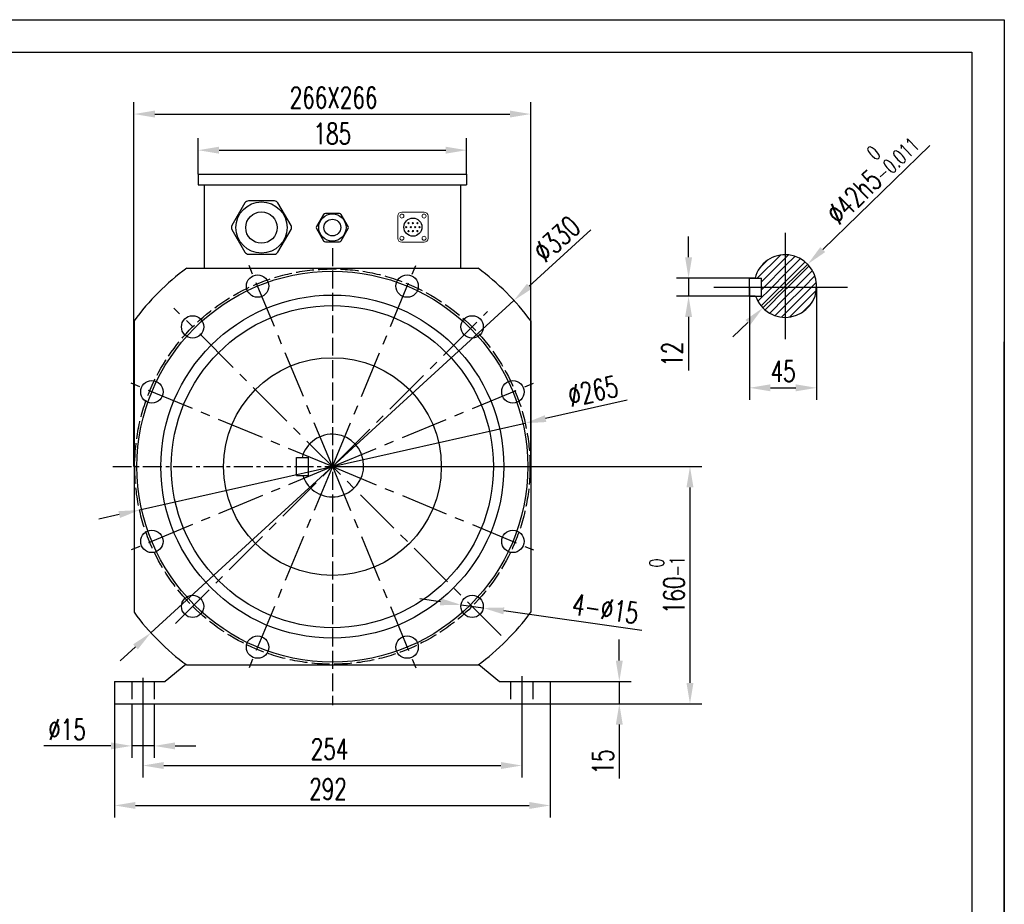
# Model space of a CAD drawing. Header units: inches. Extents: x 1434 to 8431, y -17820 to -4411.
# Tile 13 of 13: x 4678 to 5338, y -17118 to -16525. Entities that reach past the tile are written whole.
import ezdxf

# ---------------------------------------------------------------- set-up
doc = ezdxf.new("R2010")
doc.units = ezdxf.units.IN
doc.header["$MEASUREMENT"] = 0
for name, pattern in [('ACAD_ISO02W100', [15, 12, -3]), ('CENTER', [50.8, 31.75, -6.35, 6.35, -6.35]), ('CENTERX2', [20.32, 12.7, -2.54, 2.54, -2.54])]:
    doc.linetypes.add(name, pattern=pattern)
doc.layers.add('1', color=1, linetype='Continuous')
doc.layers.add('实线', color=7, linetype='Continuous', lineweight=30)
doc.styles.add('wldj', font='txt.shx', dxfattribs={"width": 0.7, "bigfont": 'INTECAD.SHX'})
doc.dimstyles.new('半径标注', dxfattribs={"dimscale": 4, "dimtxt": 3.5, "dimasz": 3.5, "dimexe": 2, "dimexo": 0, "dimgap": 1, "dimtad": 1, "dimdec": 3, "dimdsep": 46, "dimtxsty": 'wldj', "dimcen": 0.09, "dimclrd": 1, "dimclre": 1, "dimclrt": 3, "dimazin": 2, "dimtfac": 0.7, "dimtdec": 3, "dimtmove": 0, "dimatfit": 3, "dimfxl": 1, "dimtzin": 0, "dimarcsym": 0})
pattern_1 = [(45, (3468.1492, 684.1164), (-2.6516504, 2.6516504), [])]

# ---------------------------------------------------------------- blocks, each defined once
blk = doc.blocks.new('*D66')
at = {"color": 1, "lineweight": -2}
for p, q in [((5288.32, -16608.95), (5216.61, -16678.74)), ((5176.48, -16717.8), (5206.58, -16688.5)), ((5166.44, -16727.56), (5156.41, -16737.33))]:
    blk.add_line(p, q, dxfattribs=at)
at = {"color": 1}
for points in [[(5214.98, -16677.07), (5218.24, -16680.41), (5206.58, -16688.5)], [(5168.07, -16729.23), (5164.82, -16725.89), (5176.48, -16717.8)]]:
    blk.add_solid(points, dxfattribs=at)
at = {"layer": 'Defpoints', "color": 0}
for p in [(5206.58, -16688.5), (5176.48, -16717.8)]:
    blk.add_point(p, dxfattribs=at)
at = {"color": 3, "insert": (5246.56, -16627.74), "char_height": 14, "attachment_point": 5, "rotation": 44.22222, "style": 'wldj'}
blk.add_mtext('%%c42h5{\\H10;\\S 0^ -0.011;}', dxfattribs=at)
blk = doc.blocks.new('*D67')
at = {"color": 1, "lineweight": -2}
for p, q in [((5126.66, -16683.88), (5126.66, -16669.88)), ((5171.2, -16697.88), (5118.66, -16697.88)), ((5126.66, -16697.88), (5126.66, -16709.88)), ((5171.2, -16709.88), (5118.66, -16709.88)), ((5126.66, -16723.88), (5126.66, -16759.88))]:
    blk.add_line(p, q, dxfattribs=at)
at = {"color": 1}
for points in [[(5124.33, -16683.88), (5128.99, -16683.88), (5126.66, -16697.88)], [(5128.99, -16723.88), (5124.33, -16723.88), (5126.66, -16709.88)]]:
    blk.add_solid(points, dxfattribs=at)
at = {"layer": 'Defpoints', "color": 0}
for p in [(5171.2, -16697.88), (5126.66, -16709.88), (5171.2, -16709.88)]:
    blk.add_point(p, dxfattribs=at)
at = {"color": 3, "insert": (5115.66, -16748.88), "char_height": 14, "attachment_point": 5, "rotation": 90, "style": 'wldj'}
blk.add_mtext('12', dxfattribs=at)
blk = doc.blocks.new('*D68')
at = {"color": 1, "lineweight": -2}
for p, q in [((5167.51, -16703.88), (5167.51, -16779.4)), ((5212.51, -16703.88), (5212.51, -16779.4)), ((5181.51, -16771.4), (5198.51, -16771.4))]:
    blk.add_line(p, q, dxfattribs=at)
at = {"color": 1}
for points in [[(5181.51, -16769.07), (5181.51, -16773.74), (5167.51, -16771.4)], [(5198.51, -16773.74), (5198.51, -16769.07), (5212.51, -16771.4)]]:
    blk.add_solid(points, dxfattribs=at)
at = {"layer": 'Defpoints', "color": 0}
for p in [(5167.51, -16703.88), (5212.51, -16703.88), (5212.51, -16771.4)]:
    blk.add_point(p, dxfattribs=at)
at = {"color": 3, "insert": (5190.01, -16760.4), "char_height": 14, "attachment_point": 5, "style": 'wldj'}
blk.add_mtext('45', dxfattribs=at)
blk = doc.blocks.new('*D70')
at = {"color": 1, "lineweight": -2}
for p, q in [((4797.82, -16628.22), (4797.82, -16604.09)), ((4977.82, -16628.22), (4977.82, -16604.09)), ((4811.82, -16612.09), (4963.82, -16612.09))]:
    blk.add_line(p, q, dxfattribs=at)
at = {"color": 1}
for points in [[(4811.82, -16609.76), (4811.82, -16614.43), (4797.82, -16612.09)], [(4963.82, -16614.43), (4963.82, -16609.76), (4977.82, -16612.09)]]:
    blk.add_solid(points, dxfattribs=at)
at = {"layer": 'Defpoints', "color": 0}
for p in [(4977.82, -16612.09), (4797.82, -16628.22), (4977.82, -16628.22)]:
    blk.add_point(p, dxfattribs=at)
at = {"color": 3, "insert": (4887.82, -16601.09), "char_height": 14, "attachment_point": 5, "style": 'wldj'}
blk.add_mtext('185', dxfattribs=at)
blk = doc.blocks.new('*D54')
at = {"color": 1, "lineweight": -2}
for p, q in [((4754.82, -16824.22), (4754.82, -16579.88)), ((5020.82, -16824.22), (5020.82, -16579.88)), ((4768.82, -16587.88), (5006.82, -16587.88))]:
    blk.add_line(p, q, dxfattribs=at)
at = {"color": 1}
for points in [[(4768.82, -16585.55), (4768.82, -16590.21), (4754.82, -16587.88)], [(5006.82, -16590.21), (5006.82, -16585.55), (5020.82, -16587.88)]]:
    blk.add_solid(points, dxfattribs=at)
at = {"layer": 'Defpoints', "color": 0}
for p in [(5020.82, -16587.88), (4754.82, -16824.22), (5020.82, -16824.22)]:
    blk.add_point(p, dxfattribs=at)
at = {"color": 3, "insert": (4888.62, -16576.88), "char_height": 14, "attachment_point": 5, "style": 'wldj'}
blk.add_mtext('266X266', dxfattribs=at)
blk = doc.blocks.new('*D71')
at = {"color": 1, "lineweight": -2}
for p, q in [((4960.23, -16914.87), (4946.37, -16912.88)), ((4974.09, -16916.85), (4988.94, -16918.98)), ((5095.21, -16934.2), (5002.8, -16920.96))]:
    blk.add_line(p, q, dxfattribs=at)
at = {"color": 1}
for points in [[(4959.9, -16917.18), (4960.56, -16912.56), (4974.09, -16916.85)], [(5003.13, -16918.66), (5002.47, -16923.27), (4988.94, -16918.98)]]:
    blk.add_solid(points, dxfattribs=at)
at = {"layer": 'Defpoints', "color": 0}
for p in [(4974.09, -16916.85), (4988.94, -16918.98)]:
    blk.add_point(p, dxfattribs=at)
at = {"color": 3, "insert": (5070.86, -16919.6), "char_height": 14, "attachment_point": 5, "rotation": 351.84913, "style": 'wldj'}
blk.add_mtext('4-%%C15', dxfattribs=at)
blk = doc.blocks.new('*D72')
at = {"color": 1, "lineweight": -2}
for p, q in [((4741.82, -16975.72), (4741.82, -17059.39)), ((5033.82, -16975.72), (5033.82, -17059.39)), ((4755.82, -17051.39), (5019.82, -17051.39))]:
    blk.add_line(p, q, dxfattribs=at)
at = {"color": 1}
for points in [[(4755.82, -17049.06), (4755.82, -17053.72), (4741.82, -17051.39)], [(5019.82, -17053.72), (5019.82, -17049.06), (5033.82, -17051.39)]]:
    blk.add_solid(points, dxfattribs=at)
at = {"layer": 'Defpoints', "color": 0}
for p in [(4741.82, -16975.72), (5033.82, -16975.72), (5033.82, -17051.39)]:
    blk.add_point(p, dxfattribs=at)
at = {"color": 3, "insert": (4884.92, -17040.39), "char_height": 14, "attachment_point": 5, "style": 'wldj'}
blk.add_mtext('292', dxfattribs=at)
blk = doc.blocks.new('*D73')
at = {"color": 1, "lineweight": -2}
for p, q in [((4760.82, -16983.22), (4760.82, -17032.62)), ((5014.82, -16983.22), (5014.82, -17032.62)), ((4774.82, -17024.62), (5000.82, -17024.62))]:
    blk.add_line(p, q, dxfattribs=at)
at = {"color": 1}
for points in [[(4774.82, -17022.29), (4774.82, -17026.95), (4760.82, -17024.62)], [(5000.82, -17026.95), (5000.82, -17022.29), (5014.82, -17024.62)]]:
    blk.add_solid(points, dxfattribs=at)
at = {"layer": 'Defpoints', "color": 0}
for p in [(4760.82, -16983.22), (5014.82, -16983.22), (5014.82, -17024.62)]:
    blk.add_point(p, dxfattribs=at)
at = {"color": 3, "insert": (4885.93, -17013.62), "char_height": 14, "attachment_point": 5, "style": 'wldj'}
blk.add_mtext('254', dxfattribs=at)
blk = doc.blocks.new('*D74')
at = {"color": 1, "lineweight": -2}
for p, q in [((4753.32, -16983.22), (4753.32, -17019.46)), ((4768.32, -16983.22), (4768.32, -17019.46)), ((4739.32, -17011.46), (4694.46, -17011.46)), ((4768.32, -17011.46), (4753.32, -17011.46)), ((4782.32, -17011.46), (4796.32, -17011.46))]:
    blk.add_line(p, q, dxfattribs=at)
at = {"color": 1}
for points in [[(4739.32, -17013.79), (4739.32, -17009.13), (4753.32, -17011.46)], [(4782.32, -17009.13), (4782.32, -17013.79), (4768.32, -17011.46)]]:
    blk.add_solid(points, dxfattribs=at)
at = {"layer": 'Defpoints', "color": 0}
for p in [(4753.32, -16983.22), (4768.32, -16983.22), (4753.32, -17011.46)]:
    blk.add_point(p, dxfattribs=at)
at = {"color": 3, "insert": (4709.89, -17000.46), "char_height": 14, "attachment_point": 5, "style": 'wldj'}
blk.add_mtext('%%C15', dxfattribs=at)
blk = doc.blocks.new('*D55')
at = {"color": 1, "lineweight": -2}
for p, q in [((4887.82, -16824.22), (5135.59, -16824.22)), ((5127.59, -16838.22), (5127.59, -16969.22)), ((5030.27, -16983.22), (5135.59, -16983.22))]:
    blk.add_line(p, q, dxfattribs=at)
at = {"color": 1}
for points in [[(5129.93, -16838.22), (5125.26, -16838.22), (5127.59, -16824.22)], [(5125.26, -16969.22), (5129.93, -16969.22), (5127.59, -16983.22)]]:
    blk.add_solid(points, dxfattribs=at)
at = {"layer": 'Defpoints', "color": 0}
for p in [(4887.82, -16824.22), (5030.27, -16983.22), (5127.59, -16983.22)]:
    blk.add_point(p, dxfattribs=at)
at = {"color": 3, "insert": (5112.16, -16903.72), "char_height": 14, "attachment_point": 5, "rotation": 90, "style": 'wldj'}
blk.add_mtext('160{\\H0.7x;\\S 0^ -1;}', dxfattribs=at)
blk = doc.blocks.new('*D75')
at = {"color": 1, "lineweight": -2}
for p, q in [((5085.45, -16779.76), (5030.75, -16792.07)), ((4758.56, -16853.31), (5017.09, -16795.14)), ((4744.9, -16856.38), (4731.24, -16859.46))]:
    blk.add_line(p, q, dxfattribs=at)
at = {"color": 1}
for points in [[(5030.24, -16789.79), (5031.26, -16794.34), (5017.09, -16795.14)], [(4745.41, -16858.66), (4744.38, -16854.11), (4758.56, -16853.31)]]:
    blk.add_solid(points, dxfattribs=at)
at = {"layer": 'Defpoints', "color": 0}
for p in [(5017.09, -16795.14), (4758.56, -16853.31)]:
    blk.add_point(p, dxfattribs=at)
at = {"color": 3, "insert": (5062.52, -16773.65), "char_height": 14, "attachment_point": 5, "rotation": 12.6799, "style": 'wldj'}
blk.add_mtext('%%c265', dxfattribs=at)
blk = doc.blocks.new('*D76')
at = {"color": 1, "lineweight": -2}
for p, q in [((5061.21, -16665.5), (5019.86, -16703.36)), ((4766.12, -16935.63), (5009.53, -16712.81)), ((4755.79, -16945.09), (4745.46, -16954.54))]:
    blk.add_line(p, q, dxfattribs=at)
at = {"color": 1}
for points in [[(5018.28, -16701.64), (5021.43, -16705.08), (5009.53, -16712.81)], [(4757.36, -16946.81), (4754.21, -16943.37), (4766.12, -16935.63)]]:
    blk.add_solid(points, dxfattribs=at)
at = {"layer": 'Defpoints', "color": 0}
for p in [(5009.53, -16712.81), (4766.12, -16935.63)]:
    blk.add_point(p, dxfattribs=at)
at = {"color": 3, "insert": (5038.27, -16671.59), "char_height": 14, "attachment_point": 5, "rotation": 42.47063, "style": 'wldj'}
blk.add_mtext('%%c330', dxfattribs=at)
blk = doc.blocks.new('*D77')
at = {"color": 1, "lineweight": -2}
for p, q in [((5080.21, -16954.22), (5080.21, -16940.22)), ((5029.61, -16968.22), (5088.21, -16968.22)), ((5080.21, -16968.22), (5080.21, -16983.22)), ((5029.61, -16983.22), (5088.21, -16983.22)), ((5080.21, -16997.22), (5080.21, -17033.22))]:
    blk.add_line(p, q, dxfattribs=at)
at = {"color": 1}
for points in [[(5077.87, -16954.22), (5082.54, -16954.22), (5080.21, -16968.22)], [(5082.54, -16997.22), (5077.87, -16997.22), (5080.21, -16983.22)]]:
    blk.add_solid(points, dxfattribs=at)
at = {"layer": 'Defpoints', "color": 0}
for p in [(5029.61, -16968.22), (5029.61, -16983.22), (5080.21, -16983.22)]:
    blk.add_point(p, dxfattribs=at)
at = {"color": 3, "insert": (5069.21, -17022.22), "char_height": 14, "attachment_point": 5, "rotation": 90, "style": 'wldj'}
blk.add_mtext('15', dxfattribs=at)

msp = doc.modelspace()

# ---------------------------------------------------------------- hatches: boundary and pattern name
h = msp.add_hatch()
h.set_pattern_fill('ANSI31', color=256, scale=30, style=0)
h.set_pattern_definition(pattern_1)
h.paths.add_polyline_path([(5191.527, -16682.1511, 0.34167732), (5171.1999, -16697.8777), (5175.5144, -16697.8777), (5175.5144, -16703.8777), (5191.527, -16703.8777)])
h = msp.add_hatch()
h.set_pattern_fill('ANSI31', color=256, scale=30, style=0)
h.set_pattern_definition(pattern_1)
h.paths.add_polyline_path([(5191.527, -16682.1511), (5191.527, -16703.8777), (5212.5144, -16703.8777, 0.42438638)])
h = msp.add_hatch()
h.set_pattern_fill('ANSI31', color=256, scale=30, style=0)
h.set_pattern_definition(pattern_1)
h.paths.add_polyline_path([(5191.527, -16703.8777), (5175.5144, -16703.8777), (5175.5144, -16709.8777), (5171.6335, -16709.8777, 0.32163326), (5191.527, -16724.1511)])
h = msp.add_hatch()
h.set_pattern_fill('ANSI31', color=256, scale=30, style=0)
h.set_pattern_definition(pattern_1)
h.paths.add_polyline_path([(5212.5144, -16703.8777), (5191.527, -16703.8777), (5191.527, -16724.1511, 0.4041134)])

# ---------------------------------------------------------------- linework, layer by layer
for p, q in [((3505.9663, -16524.6125), (5338.3532, -16524.6125)), ((5338.3532, -16524.6125), (5338.3532, -17820.3718)), ((4797.8239, -16628.2248), (4797.8239, -16635.2248)), ((4797.8239, -16628.2248), (4977.8239, -16628.2248)), ((4977.8239, -16628.2248), (4977.8239, -16635.2248)), ((4797.8239, -16635.2248), (4977.8239, -16635.2248)), ((4801.8239, -16635.2248), (4801.8239, -16691.2248)), ((4973.8239, -16635.2248), (4973.8239, -16691.2248)), ((5191.527, -16667.5655), (5191.527, -16738.7367)), ((4790.1714, -16691.2248), (4985.4763, -16691.2248)), ((5167.5144, -16697.8777), (5175.5144, -16697.8777)), ((5167.5144, -16709.8777), (5167.5144, -16697.8777)), ((5175.5144, -16709.8777), (5175.5144, -16697.8777)), ((5143.683, -16703.8777), (5233.2786, -16703.8777)), ((5167.5144, -16709.8777), (5175.5144, -16709.8777)), ((4754.8239, -16726.5724), (4754.8239, -16921.8773)), ((5020.8239, -16726.5724), (5020.8239, -16921.8773)), ((5338.3532, -17820.3718), (5338.3532, -16740.5724)), ((4863.8113, -16818.2248), (4871.8113, -16818.2248)), ((4863.8113, -16830.2248), (4863.8113, -16818.2248)), ((4871.8113, -16830.2248), (4871.8113, -16818.2248)), ((4863.8113, -16830.2248), (4871.8113, -16830.2248)), ((4789.6131, -16956.8131), (4775.8239, -16968.2248)), ((4790.1714, -16957.2248), (4985.4763, -16957.2248)), ((4986.0347, -16956.8131), (4999.8239, -16968.2248)), ((4760.8239, -16965.827), (4760.8239, -16985.7947)), ((5014.8239, -16964.7825), (5014.8239, -16986.8955)), ((4741.8239, -16968.2248), (4741.8239, -16983.2248)), ((4741.8239, -16968.2248), (4775.8239, -16968.2248)), ((4999.8239, -16968.2248), (5033.8239, -16968.2248)), ((5033.8239, -16968.2248), (5033.8239, -16983.2248)), ((4741.8239, -16983.2248), (5033.8239, -16983.2248))]:
    msp.add_line(p, q)
at = {"color": 7, "linetype": 'Continuous', "lineweight": 15}
for p, q in [((4934.3229, -16653.5844), (4949.3565, -16653.5844)), ((4931.7309, -16671.21), (4931.7309, -16656.1764)), ((4951.9485, -16671.21), (4951.9485, -16656.1764)), ((4934.3229, -16673.802), (4949.3565, -16673.802))]:
    msp.add_line(p, q, dxfattribs=at)
at = {"color": 1, "linetype": 'ACAD_ISO02W100'}
for p, q in [((4887.8239, -16677.8224), (4887.8239, -16984.2248)), ((4753.3239, -16968.2248), (4753.3239, -16983.2248)), ((4768.3239, -16968.2248), (4768.3239, -16983.2248)), ((5007.3239, -16968.2248), (5007.3239, -16983.2248)), ((5022.3239, -16968.2248), (5022.3239, -16983.2248))]:
    msp.add_line(p, q, dxfattribs=at)
at = {"color": 1, "linetype": 'CENTER'}
for p, q in [((4887.8239, -16824.2248), (4829.8297, -16684.2145)), ((4887.8239, -16824.2248), (4945.8181, -16684.2145)), ((5000.961, -16937.3619), (4781.6003, -16718.0012)), ((4782.6883, -16929.3604), (4991.7367, -16720.312)), ((4887.8239, -16824.2248), (4747.8135, -16766.2306)), ((4887.8239, -16824.2248), (5027.8343, -16766.2306)), ((4887.8239, -16824.2248), (4747.8135, -16882.219)), ((4887.8239, -16824.2248), (4829.8297, -16964.2352)), ((4887.8239, -16824.2248), (4945.8181, -16964.2352)), ((4887.8239, -16824.2248), (5027.8343, -16882.219))]:
    msp.add_line(p, q, dxfattribs=at)
at = {"color": 1, "linetype": 'CENTERX2'}
msp.add_line((4740.5347, -16824.2248), (5034.2378, -16824.2248), dxfattribs=at)
at = {"color": 7, "linetype": 'Continuous', "lineweight": 15}
for centre in [(4934.4093, -16656.2628), (4949.2701, -16656.2628), (4934.4093, -16671.1236), (4949.2701, -16671.1236)]:
    msp.add_circle(centre, 1.3392, dxfattribs=at)
for centre, radius in [((4941.8397, -16663.6932), 6.0569), ((4887.8239, -16824.2248), 131), ((4837.6924, -16703.1966), 7.5), ((4937.9554, -16703.1966), 7.5), ((4887.8239, -16824.2248), 115), ((4887.8239, -16824.2248), 108), ((4794.1322, -16730.5332), 7.5), ((4981.5155, -16730.5332), 7.5), ((4887.8239, -16824.2248), 73), ((4766.7957, -16774.0933), 7.5), ((5008.8521, -16774.0933), 7.5), ((4766.7957, -16874.3564), 7.5), ((5008.8521, -16874.3564), 7.5), ((4794.1322, -16917.9165), 7.5), ((4981.5155, -16917.9165), 7.5), ((4837.6924, -16945.2531), 7.5), ((4937.9554, -16945.2531), 7.5)]:
    msp.add_circle(centre, radius)
at = {"color": 1, "linetype": 'ACAD_ISO02W100'}
msp.add_circle((4887.8239, -16824.2248), 132.5, dxfattribs=at)
at = {"color": 7, "linetype": 'Continuous', "lineweight": 15}
for centre, radius, start, end in [((4934.3229, -16656.1764), 2.592, 90, 180), ((4949.3565, -16656.1764), 2.592, 0, 90), ((4938.8745, -16661.0368), 0.4324, 0, 180), ((4938.8745, -16661.0368), 0.4324, 180, 0), ((4941.8397, -16661.0368), 0.4324, 0, 180), ((4941.8397, -16661.0368), 0.4324, 180, 0), ((4944.805, -16661.0368), 0.4324, 0, 180), ((4944.805, -16661.0368), 0.4324, 180, 0), ((4937.3919, -16663.6932), 0.4324, 0, 180), ((4937.3919, -16663.6932), 0.4324, 180, 0), ((4938.8745, -16666.3496), 0.4324, 0, 180), ((4938.8745, -16666.3496), 0.4324, 180, 0), ((4940.3571, -16663.6932), 0.4324, 0, 180), ((4940.3571, -16663.6932), 0.4324, 180, 0), ((4941.8397, -16666.3496), 0.4324, 0, 180), ((4941.8397, -16666.3496), 0.4324, 180, 0), ((4943.3224, -16663.6932), 0.4324, 0, 180), ((4943.3224, -16663.6932), 0.4324, 180, 0), ((4944.805, -16666.3496), 0.4324, 0, 180), ((4944.805, -16666.3496), 0.4324, 180, 0), ((4946.2876, -16663.6932), 0.4324, 0, 180), ((4946.2876, -16663.6932), 0.4324, 180, 0), ((4934.3229, -16671.21), 2.592, 180, 270), ((4949.3565, -16671.21), 2.592, 270, 0)]:
    msp.add_arc(centre, radius, start, end, dxfattribs=at)
for centre, radius, start, end in [((5191.527, -16703.1511), 21, 198.6819288, 165.4565366), ((4887.8239, -16824.2248), 165, 126.2871916, 143.7128084), ((4887.8239, -16824.2248), 165, 36.2871916, 53.7128084), ((4887.8239, -16823.4982), 21, 198.6819288, 165.4565366), ((4887.8239, -16824.2248), 165, 216.2871916, 233.7128084), ((4887.8239, -16824.2248), 165, 306.2871916, 323.7128084)]:
    msp.add_arc(centre, radius, start, end)
at = {"layer": '1'}
for p, q in [((3615.037, -16546.4267), (5316.5391, -16546.4267)), ((5316.5391, -16546.4267), (5316.5391, -17798.5577))]:
    msp.add_line(p, q, dxfattribs=at)
at = {"layer": '实线', "color": 0}
for p, q in [((4829.2463, -16647.4697), (4820.4821, -16662.6497)), ((4849.0609, -16646.1497), (4831.5326, -16646.1497)), ((4860.1114, -16662.6497), (4851.3472, -16647.4697)), ((4881.9303, -16655.1697), (4877.2561, -16663.2657)), ((4892.4981, -16654.4657), (4883.1497, -16654.4657)), ((4898.3917, -16663.2657), (4893.7175, -16655.1697)), ((4820.4821, -16665.2897), (4829.2463, -16680.4697)), ((4851.3472, -16680.4697), (4860.1114, -16665.2897)), ((4877.2561, -16664.6737), (4881.9303, -16672.7697)), ((4893.7175, -16672.7697), (4898.3917, -16664.6737)), ((4883.1497, -16673.4737), (4892.4981, -16673.4737)), ((4831.5326, -16681.7897), (4849.0609, -16681.7897))]:
    msp.add_line(p, q, dxfattribs=at)
for centre, radius in [((4840.2967, -16663.9697), 17.16), ((4840.2967, -16663.9697), 10.56), ((4887.8239, -16663.9697), 9.152), ((4887.8239, -16663.9697), 5.632)]:
    msp.add_circle(centre, radius, dxfattribs=at)
for centre, radius, start, end in [((4831.5326, -16648.7897), 2.64, 90, 150), ((4849.0609, -16648.7897), 2.64, 30, 90), ((4883.1497, -16655.8737), 1.408, 90, 150), ((4892.4981, -16655.8737), 1.408, 30, 90), ((4822.7684, -16663.9697), 2.64, 150, 210), ((4857.8251, -16663.9697), 2.64, 330, 30), ((4878.4754, -16663.9697), 1.408, 150, 210), ((4897.1723, -16663.9697), 1.408, 330, 30), ((4883.1497, -16672.0657), 1.408, 210, 270), ((4892.4981, -16672.0657), 1.408, 270, 330), ((4831.5326, -16679.1497), 2.64, 210, 270), ((4849.0609, -16679.1497), 2.64, 270, 330)]:
    msp.add_arc(centre, radius, start, end, dxfattribs=at)

# ---------------------------------------------------------------- dimensions: what is measured, and where the dimension line sits
dim = msp.add_linear_dim(base=(5020.8239, -16587.8795), p1=(4754.8239, -16824.2248), p2=(5020.8239, -16824.2248), text='266X266', dimstyle='半径标注')
dim.commit()
dim.dimension.update_dxf_attribs({"geometry": '*D54', "text_midpoint": (4888.6166, -16587.8795), "dimtype": 160})
dim = msp.add_diameter_dim_2p(p1=(5176.4776, -16717.7974), p2=(5206.5765, -16688.5048), text='%%c42h5{\\H10;\\S 0^ -0.011;}', dimstyle='半径标注')
dim.commit()
dim.dimension.update_dxf_attribs({"geometry": '*D66', "text_midpoint": (5246.5552, -16627.7357)})
for base, p1, p2, text, picture, middle in [((4977.8239, -16612.0936), (4797.8239, -16628.2248), (4977.8239, -16628.2248), '185', '*D70', (4887.8239, -16601.0936)), ((4753.3239, -17011.459), (4768.3239, -16983.2248), (4753.3239, -16983.2248), '%%C15', '*D74', (4709.8905, -17000.459))]:
    dim = msp.add_linear_dim(base=base, p1=p1, p2=p2, text=text, dimstyle='半径标注')
    dim.commit()
    dim.dimension.update_dxf_attribs({"geometry": picture, "text_midpoint": middle})
for p1, p2, picture, middle in [((4766.116, -16935.6348), (5009.5318, -16712.8148), '*D76', (5038.2726, -16671.5931)), ((4758.5553, -16853.3091), (5017.0924, -16795.1406), '*D75', (5062.5154, -16773.6458))]:
    dim = msp.add_diameter_dim_2p(p1=p1, p2=p2, dimstyle='半径标注')
    dim.commit()
    dim.dimension.update_dxf_attribs({"geometry": picture, "text_midpoint": middle})
for base, p1, p2, picture, middle in [((5126.6599, -16709.8777), (5171.1999, -16697.8777), (5171.1999, -16709.8777), '*D67', (5115.6599, -16748.8777)), ((5080.2081, -16983.2248), (5029.6084, -16968.2248), (5029.6084, -16983.2248), '*D77', (5069.2081, -17022.2248))]:
    dim = msp.add_linear_dim(base=base, p1=p1, p2=p2, angle=90, dimstyle='半径标注')
    dim.commit()
    dim.dimension.update_dxf_attribs({"geometry": picture, "text_midpoint": middle})
dim = msp.add_linear_dim(base=(5212.5144, -16771.4032), p1=(5167.5144, -16703.8777), p2=(5212.5144, -16703.8777), dimstyle='半径标注')
dim.commit()
dim.dimension.update_dxf_attribs({"geometry": '*D68', "text_midpoint": (5190.0144, -16760.4032)})
dim = msp.add_linear_dim(base=(5127.592, -16983.2248), p1=(4887.8239, -16824.2248), p2=(5030.2672, -16983.2248), angle=90, text='160{\\H0.7x;\\S 0^ -1;}', dimstyle='半径标注')
dim.commit()
dim.dimension.update_dxf_attribs({"geometry": '*D55', "text_midpoint": (5112.1587, -16903.7248)})
dim = msp.add_diameter_dim_2p(p1=(4974.0913, -16916.8531), p2=(4988.9398, -16918.9798), text='4-%%C15', dimstyle='半径标注')
dim.commit()
dim.dimension.update_dxf_attribs({"geometry": '*D71', "text_midpoint": (5069.3028, -16930.49), "dimtype": 163})
for base, p1, p2, picture, middle in [((5033.8239, -17051.3886), (4741.8239, -16975.7248), (5033.8239, -16975.7248), '*D72', (4884.9216, -17051.3886)), ((5014.8239, -17024.6213), (4760.8239, -16983.2248), (5014.8239, -16983.2248), '*D73', (4885.9327, -17024.6213))]:
    dim = msp.add_linear_dim(base=base, p1=p1, p2=p2, dimstyle='半径标注')
    dim.commit()
    dim.dimension.update_dxf_attribs({"geometry": picture, "text_midpoint": middle, "dimtype": 160})

doc.saveas('drawing.dxf')
